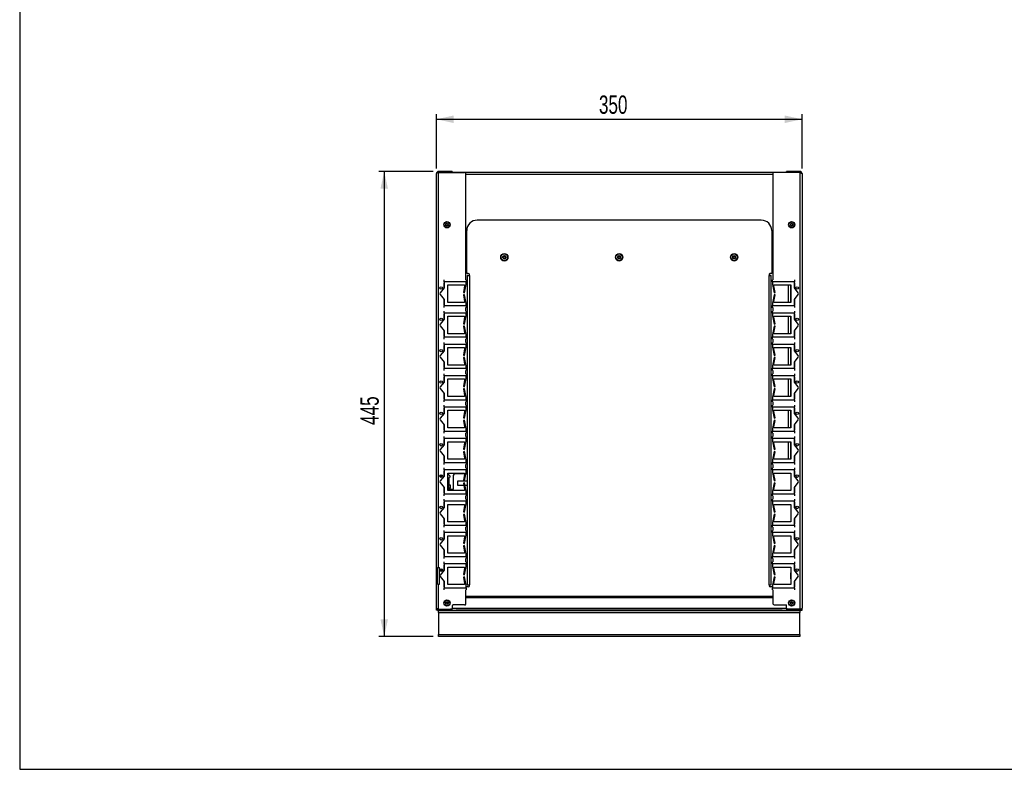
# Model space of a CAD drawing. Extents: x 24 to 2074, y 25 to 1460.
# Tile 1 of 3: x 24 to 967, y 25 to 742. Entities that reach past the tile are written whole.
import ezdxf
from ezdxf.enums import TextEntityAlignment as Align

# ---------------------------------------------------------------- set-up
doc = ezdxf.new("R2010")
doc.units = 0
doc.header["$LTSCALE"] = 5
doc.linetypes.add('CENTERX2', pattern=[20.32, 12.7, -2.54, 2.54, -2.54])
doc.layers.get('0').update_dxf_attribs({"linetype": 'CONTINUOUS'})
doc.layers.add('LAYER1', color=2, linetype='CONTINUOUS')
doc.layers.add('LAYER2', color=3, linetype='CENTERX2')
doc.dimstyles.new('SLDDIMSTYLE0', dxfattribs={"dimtxt": 17.5, "dimasz": 16.51, "dimexe": 0, "dimexo": 0.0625, "dimgap": 4.375, "dimtad": 1, "dimrnd": 1e-09, "dimzin": 12, "dimsah": 1, "dimcen": 0.09, "dimazin": 3, "dimtfac": 1, "dimtofl": 0, "dimtmove": 0, "dimatfit": 3})
doc.dimstyles.new('SLDDIMSTYLE1', dxfattribs={"dimtxt": 17.5, "dimasz": 16.51, "dimexe": 0, "dimexo": 0.0625, "dimgap": 4.375, "dimtad": 1, "dimrnd": 1e-09, "dimzin": 12, "dimsah": 1, "dimcen": 0.09, "dimazin": 3, "dimtfac": 1, "dimtofl": 0, "dimtmove": 0, "dimatfit": 3})

# ---------------------------------------------------------------- blocks, each defined once
blk = doc.blocks.new('_D')
at = {"layer": 'LAYER2', "color": 3, "linetype": 'CONTINUOUS'}
for p, q in [((419.95, 597.2), (367.95, 597.2)), ((372.95, 597.2), (372.95, 152.09)), ((419.95, 152.09), (367.95, 152.09))]:
    blk.add_line(p, q, dxfattribs=at)
for points in [[(372.95, 597.2), (369.35, 580.69), (376.55, 580.69)], [(372.95, 152.09), (376.55, 168.6), (369.35, 168.6)]]:
    blk.add_solid(points, dxfattribs=at)
at = {"layer": 'LAYER2', "color": 3, "linetype": 'CONTINUOUS', "width": 0.7}
blk.add_text('445', height=17.5, rotation=90, dxfattribs=at).set_placement((372.95, 354.64, -458), align=Align.BOTTOM_LEFT)
blk = doc.blocks.new('_D_1')
at = {"layer": 'LAYER2', "color": 3, "linetype": 'CONTINUOUS'}
for p, q in [((422.95, 600.2), (422.95, 652.2)), ((772.95, 600.2), (772.95, 652.2)), ((422.95, 647.2), (772.95, 647.2))]:
    blk.add_line(p, q, dxfattribs=at)
for points in [[(422.95, 647.2), (439.46, 643.6), (439.46, 650.8)], [(772.95, 647.2), (756.44, 650.8), (756.44, 643.6)]]:
    blk.add_solid(points, dxfattribs=at)
at = {"layer": 'LAYER2', "color": 3, "linetype": 'CONTINUOUS', "width": 0.7}
blk.add_text('350', height=17.5, dxfattribs=at).set_placement((578.49, 647.2, -458), align=Align.BOTTOM_LEFT)

msp = doc.modelspace()

# ---------------------------------------------------------------- linework, layer by layer
at = {"color": 7, "linetype": 'CONTINUOUS'}
for p, q in [((24, 1460), (24, 25)), ((24, 25), (2074, 25))]:
    msp.add_line(p, q, dxfattribs=at)
at = {"layer": 'LAYER1', "color": 2, "linetype": 'CONTINUOUS'}
for p, q in [((422.948, 179.201), (422.948, 595.201)), ((424.948, 597.201), (424.948, 596.201)), ((437.948, 597.201), (424.948, 597.201)), ((424.948, 596.201), (437.948, 596.201)), ((424.948, 596.131), (449.948, 596.131)), ((424.948, 218.201), (424.948, 596.131)), ((426.948, 596.131), (426.948, 596.201)), ((437.948, 597.201), (437.948, 596.201)), ((757.948, 596.201), (437.948, 596.201)), ((450.948, 493.538), (450.948, 595.131)), ((744.948, 594.201), (450.948, 594.201)), ((744.948, 595.131), (744.948, 493.538)), ((770.948, 596.131), (745.948, 596.131)), ((770.948, 597.201), (757.948, 597.201)), ((757.948, 596.201), (757.948, 597.201)), ((770.948, 596.201), (757.948, 596.201)), ((768.948, 596.201), (768.948, 596.131)), ((770.948, 597.201), (770.948, 596.201)), ((770.948, 596.131), (770.948, 178.272)), ((772.948, 595.201), (772.948, 179.201)), ((461.948, 550.599), (461.948, 550.591)), ((733.948, 550.599), (461.948, 550.599)), ((733.948, 550.591), (461.948, 550.591)), ((733.948, 550.591), (733.948, 550.599)), ((451.948, 540.591), (451.948, 540.599)), ((451.948, 499.593), (451.948, 540.591)), ((743.948, 540.599), (743.948, 540.591)), ((743.948, 540.591), (743.948, 499.593)), ((450.948, 505.201), (451.948, 505.201)), ((453.448, 499.593), (451.948, 499.593)), ((743.948, 499.593), (742.448, 499.593)), ((743.948, 505.201), (744.948, 505.201)), ((430.248, 490.701), (429.948, 490.701)), ((429.948, 490.701), (429.948, 485.316)), ((430.248, 491.601), (430.248, 493.538)), ((430.248, 491.601), (430.248, 485.701)), ((451.248, 491.601), (430.248, 491.601)), ((450.948, 493.601), (451.248, 493.601)), ((451.248, 493.601), (451.248, 491.601)), ((451.248, 489.101), (451.248, 491.601)), ((453.448, 497.64), (452.448, 497.64)), ((452.448, 497.609), (452.448, 497.64)), ((453.448, 497.609), (452.448, 497.609)), ((452.448, 497.609), (452.448, 201.618)), ((453.448, 497.609), (453.448, 497.64)), ((454.448, 497.593), (454.448, 498.593)), ((454.448, 497.593), (454.448, 201.602)), ((741.448, 498.593), (741.448, 497.593)), ((741.448, 201.602), (741.448, 497.593)), ((742.448, 497.64), (742.448, 497.609)), ((743.448, 497.64), (742.448, 497.64)), ((742.448, 497.609), (743.448, 497.609)), ((743.448, 497.64), (743.448, 497.609)), ((743.448, 201.618), (743.448, 497.609)), ((744.648, 491.601), (744.648, 493.601)), ((744.648, 493.601), (744.948, 493.601)), ((744.648, 491.601), (744.648, 489.101)), ((765.648, 491.601), (744.648, 491.601)), ((765.648, 493.538), (765.648, 491.601)), ((765.648, 485.701), (765.648, 491.601)), ((765.948, 490.701), (765.648, 490.701)), ((765.948, 485.316), (765.948, 490.701)), ((430.248, 485.701), (426.562, 480.97)), ((433.748, 488.601), (449.948, 488.601)), ((433.748, 471.801), (433.748, 488.601)), ((449.948, 487.615), (448.766, 481.388)), ((448.766, 481.388), (449.748, 481.201)), ((449.748, 481.201), (451.248, 489.101)), ((449.948, 488.601), (449.948, 487.615)), ((744.648, 489.101), (746.148, 481.201)), ((745.948, 488.601), (762.148, 488.601)), ((745.948, 487.615), (745.948, 488.601)), ((747.131, 481.388), (745.948, 487.615)), ((746.148, 481.201), (747.131, 481.388)), ((759.948, 471.801), (759.948, 488.601)), ((761.948, 488.601), (761.948, 471.801)), ((762.148, 488.601), (762.148, 471.801)), ((765.648, 488.701), (765.948, 488.701)), ((769.334, 480.97), (765.648, 485.701)), ((426.562, 479.433), (430.248, 474.701)), ((429.948, 475.087), (429.948, 469.701)), ((430.248, 474.701), (430.248, 468.801)), ((449.948, 471.801), (433.748, 471.801)), ((449.748, 479.201), (448.766, 479.015)), ((448.766, 479.015), (449.948, 472.787)), ((451.248, 471.301), (449.748, 479.201)), ((449.948, 472.787), (449.948, 471.801)), ((451.248, 468.801), (451.248, 471.301)), ((746.148, 479.201), (744.648, 471.301)), ((744.648, 471.301), (744.648, 468.801)), ((745.948, 472.787), (747.131, 479.015)), ((745.948, 471.801), (745.948, 472.787)), ((762.148, 471.801), (745.948, 471.801)), ((747.131, 479.015), (746.148, 479.201)), ((765.648, 474.701), (769.334, 479.433)), ((765.648, 468.801), (765.648, 474.701)), ((765.948, 471.701), (765.648, 471.701)), ((765.948, 469.701), (765.948, 475.087)), ((429.948, 469.701), (430.248, 469.701)), ((430.248, 468.801), (451.248, 468.801)), ((430.248, 466.865), (430.248, 468.801)), ((430.248, 461.601), (430.248, 463.538)), ((450.948, 463.538), (450.948, 466.865)), ((451.248, 466.801), (450.948, 466.801)), ((450.948, 463.601), (451.248, 463.601)), ((451.248, 468.801), (451.248, 466.801)), ((451.248, 463.601), (451.248, 461.601)), ((744.648, 468.801), (765.648, 468.801)), ((744.648, 466.801), (744.648, 468.801)), ((744.948, 466.801), (744.648, 466.801)), ((744.648, 463.601), (744.948, 463.601)), ((744.648, 461.601), (744.648, 463.601)), ((744.948, 466.865), (744.948, 463.538)), ((765.648, 469.701), (765.948, 469.701)), ((765.648, 468.801), (765.648, 466.865)), ((765.648, 463.538), (765.648, 461.601)), ((430.248, 455.701), (426.562, 450.97)), ((430.248, 460.701), (429.948, 460.701)), ((429.948, 460.701), (429.948, 455.316)), ((451.248, 461.601), (430.248, 461.601)), ((430.248, 461.601), (430.248, 455.701)), ((433.748, 458.601), (449.948, 458.601)), ((433.748, 441.801), (433.748, 458.601)), ((449.948, 457.615), (448.766, 451.388)), ((449.748, 451.201), (451.248, 459.101)), ((449.948, 458.601), (449.948, 457.615)), ((451.248, 459.101), (451.248, 461.601)), ((744.648, 461.601), (744.648, 459.101)), ((765.648, 461.601), (744.648, 461.601)), ((744.648, 459.101), (746.148, 451.201)), ((745.948, 458.601), (762.148, 458.601)), ((745.948, 457.615), (745.948, 458.601)), ((747.131, 451.388), (745.948, 457.615)), ((759.948, 441.801), (759.948, 458.601)), ((761.948, 458.601), (761.948, 441.801)), ((762.148, 458.601), (762.148, 441.801)), ((765.648, 455.701), (765.648, 461.601)), ((765.948, 460.701), (765.648, 460.701)), ((765.648, 458.701), (765.948, 458.701)), ((769.334, 450.97), (765.648, 455.701)), ((765.948, 455.316), (765.948, 460.701)), ((426.562, 449.433), (430.248, 444.701)), ((429.948, 445.087), (429.948, 439.701)), ((430.248, 444.701), (430.248, 438.801)), ((448.766, 451.388), (449.748, 451.201)), ((449.748, 449.201), (448.766, 449.015)), ((448.766, 449.015), (449.948, 442.787)), ((451.248, 441.301), (449.748, 449.201)), ((746.148, 449.201), (744.648, 441.301)), ((745.948, 442.787), (747.131, 449.015)), ((746.148, 451.201), (747.131, 451.388)), ((747.131, 449.015), (746.148, 449.201)), ((765.648, 444.701), (769.334, 449.433)), ((765.648, 438.801), (765.648, 444.701)), ((765.948, 439.701), (765.948, 445.087)), ((429.948, 439.701), (430.248, 439.701)), ((430.248, 438.801), (451.248, 438.801)), ((430.248, 436.865), (430.248, 438.801)), ((449.948, 441.801), (433.748, 441.801)), ((449.948, 442.787), (449.948, 441.801)), ((450.948, 433.538), (450.948, 436.865)), ((451.248, 436.801), (450.948, 436.801)), ((450.948, 433.601), (451.248, 433.601)), ((451.248, 438.801), (451.248, 441.301)), ((451.248, 438.801), (451.248, 436.801)), ((451.248, 433.601), (451.248, 431.601)), ((744.648, 441.301), (744.648, 438.801)), ((744.648, 438.801), (765.648, 438.801)), ((744.648, 436.801), (744.648, 438.801)), ((744.948, 436.801), (744.648, 436.801)), ((744.648, 431.601), (744.648, 433.601)), ((744.648, 433.601), (744.948, 433.601)), ((744.948, 436.865), (744.948, 433.538)), ((745.948, 441.801), (745.948, 442.787)), ((762.148, 441.801), (745.948, 441.801)), ((765.948, 441.701), (765.648, 441.701)), ((765.648, 439.701), (765.948, 439.701)), ((765.648, 438.801), (765.648, 436.865)), ((430.248, 425.701), (426.562, 420.97)), ((430.248, 430.701), (429.948, 430.701)), ((429.948, 430.701), (429.948, 425.316)), ((430.248, 431.601), (430.248, 433.538)), ((451.248, 431.601), (430.248, 431.601)), ((430.248, 431.601), (430.248, 425.701)), ((433.748, 428.601), (449.948, 428.601)), ((433.748, 411.801), (433.748, 428.601)), ((449.948, 427.615), (448.766, 421.388)), ((449.748, 421.201), (451.248, 429.101)), ((449.948, 428.601), (449.948, 427.615)), ((451.248, 429.101), (451.248, 431.601)), ((744.648, 431.601), (744.648, 429.101)), ((765.648, 431.601), (744.648, 431.601)), ((744.648, 429.101), (746.148, 421.201)), ((745.948, 428.601), (762.148, 428.601)), ((745.948, 427.615), (745.948, 428.601)), ((747.131, 421.388), (745.948, 427.615)), ((759.948, 411.801), (759.948, 428.601)), ((761.948, 428.601), (761.948, 411.801)), ((762.148, 428.601), (762.148, 411.801)), ((765.648, 433.538), (765.648, 431.601)), ((765.648, 425.701), (765.648, 431.601)), ((765.948, 430.701), (765.648, 430.701)), ((765.648, 428.701), (765.948, 428.701)), ((769.334, 420.97), (765.648, 425.701)), ((765.948, 425.316), (765.948, 430.701)), ((426.562, 419.433), (430.248, 414.701)), ((429.948, 415.087), (429.948, 409.701)), ((448.766, 421.388), (449.748, 421.201)), ((449.748, 419.201), (448.766, 419.015)), ((448.766, 419.015), (449.948, 412.787)), ((451.248, 411.301), (449.748, 419.201)), ((746.148, 419.201), (744.648, 411.301)), ((745.948, 412.787), (747.131, 419.015)), ((746.148, 421.201), (747.131, 421.388)), ((747.131, 419.015), (746.148, 419.201)), ((765.648, 414.701), (769.334, 419.433)), ((765.948, 409.701), (765.948, 415.087)), ((429.948, 409.701), (430.248, 409.701)), ((430.248, 414.701), (430.248, 408.801)), ((430.248, 408.801), (451.248, 408.801)), ((430.248, 406.865), (430.248, 408.801)), ((449.948, 411.801), (433.748, 411.801)), ((449.948, 412.787), (449.948, 411.801)), ((450.948, 403.538), (450.948, 406.865)), ((451.248, 406.801), (450.948, 406.801)), ((451.248, 408.801), (451.248, 411.301)), ((451.248, 408.801), (451.248, 406.801)), ((744.648, 411.301), (744.648, 408.801)), ((744.648, 408.801), (765.648, 408.801)), ((744.648, 406.801), (744.648, 408.801)), ((744.948, 406.801), (744.648, 406.801)), ((744.948, 406.865), (744.948, 403.538)), ((745.948, 411.801), (745.948, 412.787)), ((762.148, 411.801), (745.948, 411.801)), ((765.648, 408.801), (765.648, 414.701)), ((765.948, 411.701), (765.648, 411.701)), ((765.648, 409.701), (765.948, 409.701)), ((765.648, 408.801), (765.648, 406.865)), ((430.248, 400.701), (429.948, 400.701)), ((429.948, 400.701), (429.948, 395.316)), ((430.248, 401.601), (430.248, 403.538)), ((451.248, 401.601), (430.248, 401.601)), ((430.248, 401.601), (430.248, 395.701)), ((433.748, 398.601), (449.948, 398.601)), ((433.748, 381.801), (433.748, 398.601)), ((449.948, 397.615), (448.766, 391.388)), ((449.748, 391.201), (451.248, 399.101)), ((449.948, 398.601), (449.948, 397.615)), ((450.948, 403.601), (451.248, 403.601)), ((451.248, 403.601), (451.248, 401.601)), ((451.248, 399.101), (451.248, 401.601)), ((744.648, 401.601), (744.648, 403.601)), ((744.648, 403.601), (744.948, 403.601)), ((744.648, 401.601), (744.648, 399.101)), ((765.648, 401.601), (744.648, 401.601)), ((744.648, 399.101), (746.148, 391.201)), ((745.948, 398.601), (762.148, 398.601)), ((745.948, 397.615), (745.948, 398.601)), ((747.131, 391.388), (745.948, 397.615)), ((759.948, 381.801), (759.948, 398.601)), ((761.948, 398.601), (761.948, 381.801)), ((762.148, 398.601), (762.148, 381.801)), ((765.648, 403.538), (765.648, 401.601)), ((765.648, 395.701), (765.648, 401.601)), ((765.948, 400.701), (765.648, 400.701)), ((765.648, 398.701), (765.948, 398.701)), ((765.948, 395.316), (765.948, 400.701)), ((430.248, 395.701), (426.562, 390.97)), ((426.562, 389.433), (430.248, 384.701)), ((448.766, 391.388), (449.748, 391.201)), ((449.748, 389.201), (448.766, 389.015)), ((448.766, 389.015), (449.948, 382.787)), ((451.248, 381.301), (449.748, 389.201)), ((746.148, 389.201), (744.648, 381.301)), ((745.948, 382.787), (747.131, 389.015)), ((746.148, 391.201), (747.131, 391.388)), ((747.131, 389.015), (746.148, 389.201)), ((769.334, 390.97), (765.648, 395.701)), ((765.648, 384.701), (769.334, 389.433)), ((429.948, 385.087), (429.948, 379.701)), ((429.948, 379.701), (430.248, 379.701)), ((430.248, 384.701), (430.248, 378.801)), ((430.248, 378.801), (451.248, 378.801)), ((430.248, 376.865), (430.248, 378.801)), ((449.948, 381.801), (433.748, 381.801)), ((449.948, 382.787), (449.948, 381.801)), ((451.248, 378.801), (451.248, 381.301)), ((451.248, 378.801), (451.248, 376.801)), ((744.648, 381.301), (744.648, 378.801)), ((744.648, 378.801), (765.648, 378.801)), ((744.648, 376.801), (744.648, 378.801)), ((745.948, 381.801), (745.948, 382.787)), ((762.148, 381.801), (745.948, 381.801)), ((765.648, 378.801), (765.648, 384.701)), ((765.948, 381.701), (765.648, 381.701)), ((765.648, 379.701), (765.948, 379.701)), ((765.648, 378.801), (765.648, 376.865)), ((765.948, 379.701), (765.948, 385.087)), ((430.248, 370.701), (429.948, 370.701)), ((429.948, 370.701), (429.948, 365.316)), ((430.248, 371.601), (430.248, 373.538)), ((430.248, 371.601), (430.248, 365.701)), ((451.248, 371.601), (430.248, 371.601)), ((433.748, 368.601), (449.948, 368.601)), ((433.748, 351.801), (433.748, 368.601)), ((449.948, 367.615), (448.766, 361.388)), ((449.748, 361.201), (451.248, 369.101)), ((449.948, 368.601), (449.948, 367.615)), ((450.948, 373.538), (450.948, 376.865)), ((451.248, 376.801), (450.948, 376.801)), ((450.948, 373.601), (451.248, 373.601)), ((451.248, 373.601), (451.248, 371.601)), ((451.248, 369.101), (451.248, 371.601)), ((744.948, 376.801), (744.648, 376.801)), ((744.648, 373.601), (744.948, 373.601)), ((744.648, 371.601), (744.648, 373.601)), ((744.648, 371.601), (744.648, 369.101)), ((765.648, 371.601), (744.648, 371.601)), ((744.648, 369.101), (746.148, 361.201)), ((744.948, 376.865), (744.948, 373.538)), ((745.948, 368.601), (762.148, 368.601)), ((745.948, 367.615), (745.948, 368.601)), ((747.131, 361.388), (745.948, 367.615)), ((759.948, 351.801), (759.948, 368.601)), ((761.948, 368.601), (761.948, 351.801)), ((762.148, 368.601), (762.148, 351.801)), ((765.648, 373.538), (765.648, 371.601)), ((765.648, 365.701), (765.648, 371.601)), ((765.948, 370.701), (765.648, 370.701)), ((765.648, 368.701), (765.948, 368.701)), ((765.948, 365.316), (765.948, 370.701)), ((430.248, 365.701), (426.562, 360.97)), ((426.562, 359.433), (430.248, 354.701)), ((448.766, 361.388), (449.748, 361.201)), ((449.748, 359.201), (448.766, 359.015)), ((448.766, 359.015), (449.948, 352.787)), ((451.248, 351.301), (449.748, 359.201)), ((746.148, 359.201), (744.648, 351.301)), ((745.948, 352.787), (747.131, 359.015)), ((746.148, 361.201), (747.131, 361.388)), ((747.131, 359.015), (746.148, 359.201)), ((769.334, 360.97), (765.648, 365.701)), ((765.648, 354.701), (769.334, 359.433)), ((429.948, 355.087), (429.948, 349.701)), ((429.948, 349.701), (430.248, 349.701)), ((430.248, 354.701), (430.248, 348.801)), ((430.248, 348.801), (451.248, 348.801)), ((430.248, 346.865), (430.248, 348.801)), ((449.948, 351.801), (433.748, 351.801)), ((449.948, 352.787), (449.948, 351.801)), ((451.248, 348.801), (451.248, 351.301)), ((451.248, 348.801), (451.248, 346.801)), ((744.648, 351.301), (744.648, 348.801)), ((744.648, 348.801), (765.648, 348.801)), ((744.648, 346.801), (744.648, 348.801)), ((745.948, 351.801), (745.948, 352.787)), ((762.148, 351.801), (745.948, 351.801)), ((765.648, 348.801), (765.648, 354.701)), ((765.948, 351.701), (765.648, 351.701)), ((765.648, 349.701), (765.948, 349.701)), ((765.648, 348.801), (765.648, 346.865)), ((765.948, 349.701), (765.948, 355.087)), ((430.248, 340.701), (429.948, 340.701)), ((429.948, 340.701), (429.948, 335.316)), ((430.248, 341.601), (430.248, 343.538)), ((451.248, 341.601), (430.248, 341.601)), ((430.248, 341.601), (430.248, 335.701)), ((450.948, 343.538), (450.948, 346.865)), ((451.248, 346.801), (450.948, 346.801)), ((450.948, 343.601), (451.248, 343.601)), ((451.248, 343.601), (451.248, 341.601)), ((451.248, 339.101), (451.248, 341.601)), ((744.948, 346.801), (744.648, 346.801)), ((744.648, 343.601), (744.948, 343.601)), ((744.648, 341.601), (744.648, 343.601)), ((744.648, 341.601), (744.648, 339.101)), ((765.648, 341.601), (744.648, 341.601)), ((744.948, 346.865), (744.948, 343.538)), ((765.648, 343.538), (765.648, 341.601)), ((765.648, 335.701), (765.648, 341.601)), ((765.948, 340.701), (765.648, 340.701)), ((765.948, 335.316), (765.948, 340.701)), ((430.248, 335.701), (426.562, 330.97)), ((433.748, 338.601), (449.948, 338.601)), ((433.748, 321.801), (433.748, 338.601)), ((449.948, 337.615), (448.766, 331.388)), ((448.766, 331.388), (449.748, 331.201)), ((449.748, 331.201), (451.248, 339.101)), ((449.948, 338.601), (449.948, 337.615)), ((744.648, 339.101), (746.148, 331.201)), ((745.948, 338.601), (762.148, 338.601)), ((745.948, 337.615), (745.948, 338.601)), ((747.131, 331.388), (745.948, 337.615)), ((746.148, 331.201), (747.131, 331.388)), ((759.948, 321.801), (759.948, 338.601)), ((761.948, 338.601), (761.948, 321.801)), ((762.148, 338.601), (762.148, 321.801)), ((765.648, 338.701), (765.948, 338.701)), ((769.334, 330.97), (765.648, 335.701)), ((426.562, 329.433), (430.248, 324.701)), ((429.948, 325.087), (429.948, 319.701)), ((430.248, 324.701), (430.248, 318.801)), ((449.948, 321.801), (433.748, 321.801)), ((449.748, 329.201), (448.766, 329.015)), ((448.766, 329.015), (449.948, 322.787)), ((451.248, 321.301), (449.748, 329.201)), ((449.948, 322.787), (449.948, 321.801)), ((451.248, 318.801), (451.248, 321.301)), ((746.148, 329.201), (744.648, 321.301)), ((744.648, 321.301), (744.648, 318.801)), ((745.948, 322.787), (747.131, 329.015)), ((745.948, 321.801), (745.948, 322.787)), ((762.148, 321.801), (745.948, 321.801)), ((747.131, 329.015), (746.148, 329.201)), ((765.648, 324.701), (769.334, 329.433)), ((765.648, 318.801), (765.648, 324.701)), ((765.948, 321.701), (765.648, 321.701)), ((765.948, 319.701), (765.948, 325.087)), ((429.948, 319.701), (430.248, 319.701)), ((430.248, 318.801), (451.248, 318.801)), ((430.248, 316.865), (430.248, 318.801)), ((430.248, 311.601), (430.248, 313.538)), ((451.248, 311.601), (430.248, 311.601)), ((430.248, 311.601), (430.248, 305.701)), ((450.948, 313.538), (450.948, 316.865)), ((451.248, 316.801), (450.948, 316.801)), ((450.948, 313.601), (451.248, 313.601)), ((451.248, 318.801), (451.248, 316.801)), ((451.248, 313.601), (451.248, 311.601)), ((451.248, 309.101), (451.248, 311.601)), ((744.648, 318.801), (765.648, 318.801)), ((744.648, 316.801), (744.648, 318.801)), ((744.948, 316.801), (744.648, 316.801)), ((744.648, 311.601), (744.648, 313.601)), ((744.648, 313.601), (744.948, 313.601)), ((744.648, 311.601), (744.648, 309.101)), ((765.648, 311.601), (744.648, 311.601)), ((744.948, 316.865), (744.948, 313.538)), ((765.648, 319.701), (765.948, 319.701)), ((765.648, 318.801), (765.648, 316.865)), ((765.648, 313.538), (765.648, 311.601)), ((765.648, 305.701), (765.648, 311.601)), ((430.248, 305.701), (426.562, 300.97)), ((427.356, 306.937), (427.356, 305.551)), ((430.248, 310.701), (429.948, 310.701)), ((429.948, 310.701), (429.948, 305.316)), ((430.248, 307.901), (429.948, 307.901)), ((433.748, 308.601), (449.948, 308.601)), ((433.748, 291.801), (433.748, 308.601)), ((433.848, 307.901), (433.748, 307.901)), ((433.848, 307.901), (435.848, 305.901)), ((435.848, 304.721), (434.948, 304.201)), ((434.948, 304.201), (434.948, 297.201)), ((435.848, 305.901), (435.848, 304.721)), ((439.348, 306.169), (440.348, 307.901)), ((439.348, 293.201), (439.348, 306.169)), ((449.948, 307.901), (440.348, 307.901)), ((449.948, 307.615), (448.766, 301.388)), ((449.748, 301.201), (451.248, 309.101)), ((449.948, 308.601), (449.948, 307.615)), ((452.448, 307.901), (451.02, 307.901)), ((744.648, 309.101), (746.148, 301.201)), ((745.948, 308.601), (762.148, 308.601)), ((745.948, 307.615), (745.948, 308.601)), ((747.131, 301.388), (745.948, 307.615)), ((762.148, 308.601), (762.148, 291.801)), ((765.948, 310.701), (765.648, 310.701)), ((765.648, 310.201), (765.948, 310.201)), ((769.334, 300.97), (765.648, 305.701)), ((765.948, 305.316), (765.948, 310.701)), ((426.562, 299.433), (430.248, 294.701)), ((429.948, 295.087), (429.948, 289.701)), ((430.248, 294.701), (430.248, 288.801)), ((434.948, 297.201), (435.948, 297.201)), ((434.948, 294.201), (434.948, 297.201)), ((434.948, 291.801), (434.948, 294.201)), ((435.948, 294.201), (434.948, 294.201)), ((435.948, 297.201), (435.948, 294.201)), ((435.948, 291.801), (435.948, 294.201)), ((435.948, 293.201), (439.348, 293.201)), ((452.448, 300.901), (442.948, 300.901)), ((442.948, 300.901), (442.948, 296.901)), ((442.948, 296.901), (449.167, 296.901)), ((448.766, 301.388), (449.748, 301.201)), ((449.748, 299.201), (448.766, 299.015)), ((448.766, 299.015), (449.948, 292.787)), ((451.248, 291.301), (449.748, 299.201)), ((449.948, 292.787), (449.948, 291.801)), ((450.185, 296.901), (452.448, 296.901)), ((746.148, 299.201), (744.648, 291.301)), ((745.948, 292.787), (747.131, 299.015)), ((745.948, 291.801), (745.948, 292.787)), ((746.148, 301.201), (747.131, 301.388)), ((747.131, 299.015), (746.148, 299.201)), ((765.648, 294.701), (769.334, 299.433)), ((765.648, 288.801), (765.648, 294.701)), ((765.948, 289.701), (765.948, 295.087)), ((430.248, 289.901), (429.948, 289.901)), ((429.948, 289.701), (430.248, 289.701)), ((430.248, 288.801), (451.248, 288.801)), ((430.248, 286.865), (430.248, 288.801)), ((430.248, 281.601), (430.248, 283.538)), ((449.948, 291.801), (433.748, 291.801)), ((450.948, 283.538), (450.948, 286.865)), ((451.248, 286.801), (450.948, 286.801)), ((450.948, 283.601), (451.248, 283.601)), ((451.248, 288.801), (451.248, 291.301)), ((452.448, 289.901), (451.248, 289.901)), ((451.248, 288.801), (451.248, 286.801)), ((451.248, 283.601), (451.248, 281.601)), ((744.648, 291.301), (744.648, 288.801)), ((744.648, 288.801), (765.648, 288.801)), ((744.648, 286.801), (744.648, 288.801)), ((744.948, 286.801), (744.648, 286.801)), ((744.648, 281.601), (744.648, 283.601)), ((744.648, 283.601), (744.948, 283.601)), ((744.948, 286.865), (744.948, 283.538)), ((762.148, 291.801), (745.948, 291.801)), ((765.648, 289.701), (765.948, 289.701)), ((765.648, 288.801), (765.648, 286.865)), ((765.648, 283.538), (765.648, 281.601)), ((430.248, 275.701), (426.562, 270.97)), ((430.248, 280.701), (429.948, 280.701)), ((429.948, 280.701), (429.948, 275.316)), ((451.248, 281.601), (430.248, 281.601)), ((430.248, 281.601), (430.248, 275.701)), ((433.748, 278.601), (449.948, 278.601)), ((433.748, 261.801), (433.748, 278.601)), ((449.948, 277.615), (448.766, 271.388)), ((449.748, 271.201), (451.248, 279.101)), ((449.948, 278.601), (449.948, 277.615)), ((451.248, 279.101), (451.248, 281.601)), ((744.648, 281.601), (744.648, 279.101)), ((765.648, 281.601), (744.648, 281.601)), ((744.648, 279.101), (746.148, 271.201)), ((745.948, 278.601), (762.148, 278.601)), ((745.948, 277.615), (745.948, 278.601)), ((747.131, 271.388), (745.948, 277.615)), ((762.148, 278.601), (762.148, 261.801)), ((765.648, 275.701), (765.648, 281.601)), ((765.948, 280.701), (765.648, 280.701)), ((769.334, 270.97), (765.648, 275.701)), ((765.948, 275.316), (765.948, 280.701)), ((426.562, 269.433), (430.248, 264.701)), ((429.948, 265.087), (429.948, 259.701)), ((430.248, 264.701), (430.248, 258.801)), ((448.766, 271.388), (449.748, 271.201)), ((449.748, 269.201), (448.766, 269.015)), ((448.766, 269.015), (449.948, 262.787)), ((451.248, 261.301), (449.748, 269.201)), ((746.148, 269.201), (744.648, 261.301)), ((745.948, 262.787), (747.131, 269.015)), ((746.148, 271.201), (747.131, 271.388)), ((747.131, 269.015), (746.148, 269.201)), ((765.648, 264.701), (769.334, 269.433)), ((765.648, 258.801), (765.648, 264.701)), ((765.948, 259.701), (765.948, 265.087)), ((429.948, 259.701), (430.248, 259.701)), ((430.248, 258.801), (451.248, 258.801)), ((430.248, 256.865), (430.248, 258.801)), ((449.948, 261.801), (433.748, 261.801)), ((449.948, 262.787), (449.948, 261.801)), ((450.948, 253.538), (450.948, 256.865)), ((451.248, 256.801), (450.948, 256.801)), ((451.248, 258.801), (451.248, 261.301)), ((451.248, 258.801), (451.248, 256.801)), ((744.648, 261.301), (744.648, 258.801)), ((744.648, 258.801), (765.648, 258.801)), ((744.648, 256.801), (744.648, 258.801)), ((744.948, 256.801), (744.648, 256.801)), ((744.948, 256.865), (744.948, 253.538)), ((745.948, 261.801), (745.948, 262.787)), ((762.148, 261.801), (745.948, 261.801)), ((765.648, 259.701), (765.948, 259.701)), ((765.648, 258.801), (765.648, 256.865)), ((430.248, 245.701), (426.562, 240.97)), ((430.248, 250.701), (429.948, 250.701)), ((429.948, 250.701), (429.948, 245.316)), ((430.248, 251.601), (430.248, 253.538)), ((451.248, 251.601), (430.248, 251.601)), ((430.248, 251.601), (430.248, 245.701)), ((433.748, 248.601), (449.948, 248.601)), ((433.748, 231.801), (433.748, 248.601)), ((449.948, 247.615), (448.766, 241.388)), ((449.748, 241.201), (451.248, 249.101)), ((449.948, 248.601), (449.948, 247.615)), ((450.948, 253.601), (451.248, 253.601)), ((451.248, 253.601), (451.248, 251.601)), ((451.248, 249.101), (451.248, 251.601)), ((744.648, 253.601), (744.948, 253.601)), ((744.648, 251.601), (744.648, 253.601)), ((744.648, 251.601), (744.648, 249.101)), ((765.648, 251.601), (744.648, 251.601)), ((744.648, 249.101), (746.148, 241.201)), ((745.948, 248.601), (762.148, 248.601)), ((745.948, 247.615), (745.948, 248.601)), ((747.131, 241.388), (745.948, 247.615)), ((762.148, 248.601), (762.148, 231.801)), ((765.648, 253.538), (765.648, 251.601)), ((765.648, 245.701), (765.648, 251.601)), ((765.948, 250.701), (765.648, 250.701)), ((769.334, 240.97), (765.648, 245.701)), ((765.948, 245.316), (765.948, 250.701)), ((426.562, 239.433), (430.248, 234.701)), ((448.766, 241.388), (449.748, 241.201)), ((449.748, 239.201), (448.766, 239.015)), ((448.766, 239.015), (449.948, 232.787)), ((451.248, 231.301), (449.748, 239.201)), ((746.148, 239.201), (744.648, 231.301)), ((745.948, 232.787), (747.131, 239.015)), ((746.148, 241.201), (747.131, 241.388)), ((747.131, 239.015), (746.148, 239.201)), ((765.648, 234.701), (769.334, 239.433)), ((429.948, 235.087), (429.948, 229.701)), ((429.948, 229.701), (430.248, 229.701)), ((430.248, 234.701), (430.248, 228.801)), ((430.248, 228.801), (451.248, 228.801)), ((430.248, 226.865), (430.248, 228.801)), ((449.948, 231.801), (433.748, 231.801)), ((449.948, 232.787), (449.948, 231.801)), ((450.948, 223.538), (450.948, 226.865)), ((451.248, 226.801), (450.948, 226.801)), ((451.248, 228.801), (451.248, 231.301)), ((451.248, 228.801), (451.248, 226.801)), ((744.648, 231.301), (744.648, 228.801)), ((744.648, 228.801), (765.648, 228.801)), ((744.648, 226.801), (744.648, 228.801)), ((744.948, 226.801), (744.648, 226.801)), ((744.948, 226.865), (744.948, 223.538)), ((745.948, 231.801), (745.948, 232.787)), ((762.148, 231.801), (745.948, 231.801)), ((765.648, 228.801), (765.648, 234.701)), ((765.648, 229.701), (765.948, 229.701)), ((765.648, 228.801), (765.648, 226.865)), ((765.948, 229.701), (765.948, 235.087)), ((423.948, 202.201), (423.948, 218.201)), ((423.948, 218.201), (425.948, 218.201)), ((425.948, 202.201), (425.948, 218.201)), ((429.948, 220.701), (429.948, 215.316)), ((430.248, 220.701), (429.948, 220.701)), ((430.248, 221.601), (430.248, 223.538)), ((430.248, 221.601), (430.248, 215.701)), ((451.248, 221.601), (430.248, 221.601)), ((433.748, 218.601), (449.948, 218.601)), ((433.748, 201.801), (433.748, 218.601)), ((449.948, 217.615), (448.766, 211.388)), ((449.748, 211.201), (451.248, 219.101)), ((449.948, 218.601), (449.948, 217.615)), ((450.948, 223.601), (451.248, 223.601)), ((451.248, 223.601), (451.248, 221.601)), ((451.248, 219.101), (451.248, 221.601)), ((744.648, 221.601), (744.648, 223.601)), ((744.648, 223.601), (744.948, 223.601)), ((744.648, 221.601), (744.648, 219.101)), ((765.648, 221.601), (744.648, 221.601)), ((744.648, 219.101), (746.148, 211.201)), ((745.948, 218.601), (762.148, 218.601)), ((745.948, 217.615), (745.948, 218.601)), ((747.131, 211.388), (745.948, 217.615)), ((762.148, 218.601), (762.148, 201.801)), ((765.648, 223.538), (765.648, 221.601)), ((765.648, 215.701), (765.648, 221.601)), ((765.948, 220.701), (765.648, 220.701)), ((765.948, 215.316), (765.948, 220.701)), ((426.448, 216.295), (426.448, 215.108)), ((430.248, 215.701), (426.562, 210.97)), ((426.562, 209.433), (430.248, 204.701)), ((428.21, 215.201), (426.896, 216.768)), ((427.561, 215.201), (427.773, 214.497)), ((427.561, 215.201), (428.694, 215.201)), ((433.948, 210.201), (433.948, 212.548)), ((433.948, 207.855), (433.948, 210.201)), ((448.766, 211.388), (449.748, 211.201)), ((449.748, 209.201), (448.766, 209.015)), ((448.766, 209.015), (449.948, 202.787)), ((451.248, 201.301), (449.748, 209.201)), ((746.148, 209.201), (744.648, 201.301)), ((745.948, 202.787), (747.131, 209.015)), ((746.148, 211.201), (747.131, 211.388)), ((747.131, 209.015), (746.148, 209.201)), ((761.948, 212.548), (761.948, 207.855)), ((769.334, 210.97), (765.648, 215.701)), ((765.648, 204.701), (769.334, 209.433)), ((423.948, 202.201), (425.948, 202.201)), ((424.948, 178.272), (424.948, 202.201)), ((429.948, 205.087), (429.948, 199.701)), ((429.948, 199.701), (430.248, 199.701)), ((430.248, 204.701), (430.248, 198.801)), ((430.248, 198.801), (451.248, 198.801)), ((430.248, 196.865), (430.248, 198.801)), ((449.948, 201.801), (433.748, 201.801)), ((449.948, 202.787), (449.948, 201.801)), ((451.248, 198.801), (451.248, 201.301)), ((453.448, 199.61), (451.248, 199.61)), ((453.448, 199.602), (451.248, 199.602)), ((451.248, 198.801), (451.248, 196.801)), ((453.448, 199.602), (453.448, 199.61)), ((454.448, 200.602), (454.448, 201.602)), ((741.448, 201.602), (741.448, 200.602)), ((742.448, 199.61), (742.448, 199.602)), ((744.648, 199.61), (742.448, 199.61)), ((744.648, 199.602), (742.448, 199.602)), ((744.648, 201.301), (744.648, 198.801)), ((744.648, 198.801), (765.648, 198.801)), ((744.648, 196.801), (744.648, 198.801)), ((745.948, 201.801), (745.948, 202.787)), ((762.148, 201.801), (745.948, 201.801)), ((765.648, 198.801), (765.648, 204.701)), ((765.648, 199.701), (765.948, 199.701)), ((765.648, 198.801), (765.648, 196.865)), ((765.948, 199.701), (765.948, 205.087)), ((450.948, 183.272), (450.948, 196.865)), ((451.248, 196.801), (450.948, 196.801)), ((450.948, 190.602), (744.948, 190.602)), ((744.948, 189.201), (450.948, 189.201)), ((744.948, 196.801), (744.648, 196.801)), ((744.948, 196.865), (744.948, 184.272)), ((422.948, 177.201), (422.948, 179.201)), ((433.814, 184.701), (432.082, 184.701)), ((437.946, 179.201), (437.948, 179.201)), ((437.948, 181.272), (437.948, 179.272)), ((437.948, 179.201), (757.948, 179.201)), ((437.948, 177.201), (437.948, 179.201)), ((449.948, 182.272), (438.948, 182.272)), ((746.948, 182.272), (757.948, 182.272)), ((757.948, 179.272), (757.948, 182.272)), ((757.948, 179.201), (757.951, 179.201)), ((757.948, 179.201), (757.948, 177.201)), ((763.814, 184.701), (762.082, 184.701)), ((772.948, 177.201), (772.948, 179.201)), ((423.948, 177.201), (422.948, 177.201)), ((423.948, 177.201), (423.948, 177.469)), ((423.948, 177.201), (424.948, 177.201)), ((424.948, 178.272), (436.948, 178.272)), ((424.948, 178.201), (424.948, 178.272)), ((424.948, 177.201), (424.948, 178.201)), ((424.948, 178.201), (434.948, 178.201)), ((434.948, 177.201), (424.948, 177.201)), ((424.948, 175.087), (424.948, 177.087)), ((424.948, 177.087), (770.948, 177.087)), ((424.948, 175.087), (424.948, 154.087)), ((424.948, 175.087), (770.948, 175.087)), ((426.948, 178.201), (426.948, 178.272)), ((426.948, 177.087), (426.948, 177.201)), ((428.898, 178.272), (428.898, 178.201)), ((431.948, 178.272), (431.948, 178.201)), ((434.948, 177.201), (434.948, 178.201)), ((434.948, 178.201), (435.948, 178.201)), ((435.948, 177.201), (434.948, 177.201)), ((434.998, 178.272), (434.998, 178.201)), ((435.948, 178.201), (435.948, 177.201)), ((437.448, 177.201), (435.948, 177.201)), ((437.448, 177.201), (437.448, 177.087)), ((437.948, 177.201), (757.948, 177.201)), ((438.448, 177.137), (438.448, 177.201)), ((439.448, 177.137), (438.448, 177.137)), ((439.448, 177.201), (439.448, 177.137)), ((439.948, 177.087), (439.948, 177.201)), ((441.069, 177.087), (440.858, 177.201)), ((441.77, 177.201), (441.948, 177.194)), ((753.948, 177.194), (441.948, 177.194)), ((441.948, 177.194), (441.948, 177.087)), ((753.948, 177.194), (754.127, 177.201)), ((753.948, 177.087), (753.948, 177.194)), ((755.038, 177.201), (754.827, 177.087)), ((755.948, 177.201), (755.948, 177.087)), ((756.448, 177.137), (756.448, 177.201)), ((757.448, 177.137), (756.448, 177.137)), ((757.448, 177.201), (757.448, 177.137)), ((759.948, 177.201), (758.448, 177.201)), ((758.448, 177.201), (758.448, 177.087)), ((770.948, 178.272), (758.948, 178.272)), ((759.948, 177.201), (759.948, 178.201)), ((759.948, 178.201), (760.948, 178.201)), ((760.948, 177.201), (759.948, 177.201)), ((760.898, 178.272), (760.898, 178.201)), ((760.948, 178.201), (760.948, 177.201)), ((770.948, 178.201), (760.948, 178.201)), ((760.948, 177.201), (770.948, 177.201)), ((763.948, 178.272), (763.948, 178.201)), ((766.998, 178.272), (766.998, 178.201)), ((768.948, 178.272), (768.948, 178.201)), ((768.948, 177.087), (768.948, 177.201)), ((770.948, 178.272), (770.948, 178.201)), ((770.948, 177.201), (770.948, 178.201)), ((770.948, 177.201), (771.948, 177.201)), ((770.948, 177.087), (770.948, 175.087)), ((770.948, 154.087), (770.948, 175.087)), ((771.948, 177.469), (771.948, 177.201)), ((771.948, 177.201), (772.948, 177.201)), ((424.948, 154.087), (770.948, 154.087)), ((424.948, 152.087), (424.948, 154.087)), ((770.948, 152.087), (424.948, 152.087)), ((770.948, 154.087), (770.948, 152.087))]:
    msp.add_line(p, q, dxfattribs=at)
at = {"layer": 'LAYER1', "color": 2, "linetype": 'CONTINUOUS', "flags": 128}
for points in [[(424.948, 596.201), (424.522, 596.106), (424.277, 595.925)], [(770.948, 596.131), (771.638, 595.923), (772.242, 595.714), (772.689, 595.506), (772.922, 595.298), (772.948, 595.201)], [(424.948, 178.272), (424.259, 178.48), (423.654, 178.688), (423.208, 178.897), (422.975, 179.105), (422.948, 179.201)], [(426.948, 177.201), (426.558, 177.163), (426.282, 177.087)], [(436.318, 178.272), (436.143, 178.221), (435.948, 178.201)], [(439.109, 177.087), (439.111, 177.09), (439.142, 177.137)], [(756.755, 177.137), (756.785, 177.09), (756.787, 177.087)], [(759.948, 178.201), (759.753, 178.221), (759.579, 178.272)], [(769.614, 177.087), (769.338, 177.163), (768.948, 177.201)], [(770.948, 178.201), (771.375, 178.297), (771.619, 178.478)]]:
    msp.add_lwpolyline(points, dxfattribs=at)
at = {"layer": 'LAYER1', "color": 2, "linetype": 'CONTINUOUS'}
for centre, radius in [((432.948, 546.201), 3), ((432.948, 546.201), 2.95), ((432.948, 546.201), 2.85), ((432.948, 546.201), 1.5), ((432.948, 546.201), 1), ((762.948, 546.201), 3), ((762.948, 546.201), 2.95), ((762.948, 546.201), 2.85), ((762.948, 546.201), 1.5), ((762.948, 546.201), 1), ((487.948, 515.148), 3.5), ((487.948, 515.201), 3.25), ((597.948, 515.148), 3.5), ((597.948, 515.201), 3.25), ((707.948, 515.148), 3.5), ((707.948, 515.201), 3.25), ((487.948, 515.201), 3.176), ((487.948, 515.201), 1.629), ((487.948, 515.201), 1), ((597.948, 515.201), 3.176), ((597.948, 515.201), 1.629), ((597.948, 515.201), 1), ((707.948, 515.201), 3.176), ((707.948, 515.201), 1.629), ((707.948, 515.201), 1), ((427.548, 485.701), 1.25), ((768.348, 485.701), 1.25), ((427.548, 455.701), 1.25), ((768.348, 455.701), 1.25), ((427.548, 425.701), 1.25), ((768.348, 425.701), 1.25), ((427.548, 395.701), 1.25), ((768.348, 395.701), 1.25), ((427.548, 365.701), 1.25), ((768.348, 365.701), 1.25), ((427.548, 335.701), 1.25), ((768.348, 335.701), 1.25), ((427.548, 305.701), 1.25), ((768.348, 305.701), 1.25), ((427.548, 275.701), 1.25), ((768.348, 275.701), 1.25), ((427.548, 245.701), 1.25), ((768.348, 245.701), 1.25), ((427.548, 215.701), 1.25), ((768.348, 215.701), 1.25), ((432.948, 184.201), 3), ((432.948, 184.201), 2.95), ((432.948, 184.201), 2.85), ((432.948, 184.201), 1.5), ((432.948, 184.201), 1), ((762.948, 184.201), 3), ((762.948, 184.201), 2.95), ((762.948, 184.201), 2.85), ((762.948, 184.201), 1.5), ((762.948, 184.201), 1)]:
    msp.add_circle(centre, radius, dxfattribs=at)
for centre, radius, start, end in [((424.948, 595.201), 2, 90, 180), ((425.634, 592.038), 4.149, 99.51026, 130.333111), ((449.948, 595.131), 1, 360, 90), ((745.948, 595.131), 1, 90, 180), ((770.948, 595.201), 2, 360, 90), ((771.012, 595.375), 0.829, 41.45738, 94.435348), ((461.948, 540.599), 10, 89.999101, 179.999101), ((461.948, 540.591), 10, 89.999101, 179.999101), ((733.948, 540.599), 10, 0.000899, 90.000899), ((733.948, 540.591), 10, 0.000899, 90.000899), ((487.948, 515.156), 3.5, 180.000921, 270.000877), ((487.948, 515.156), 3.5, 269.998983, 359.999219), ((597.948, 515.156), 3.5, 180.000921, 270.000877), ((597.948, 515.156), 3.5, 269.998983, 359.999219), ((707.948, 515.156), 3.5, 180.000921, 270.000877), ((707.948, 515.156), 3.5, 269.998983, 359.999219), ((453.448, 498.593), 1, 0.000899, 90.000899), ((742.448, 498.593), 1, 89.999101, 179.999101), ((453.948, 560.716), 63.125, 268.638358, 270.453805), ((454.198, 529.162), 31.562, 268.638358, 270.453805), ((741.948, 560.716), 63.125, 269.546195, 271.361642), ((741.698, 529.162), 31.562, 269.546195, 271.361642), ((427.548, 480.201), 1.25, 142.081293, 217.918707), ((768.348, 480.201), 1.25, 322.081293, 37.918707), ((427.548, 450.201), 1.25, 142.081293, 217.918707), ((768.348, 450.201), 1.25, 322.081293, 37.918707), ((427.548, 420.201), 1.25, 142.081293, 217.918707), ((768.348, 420.201), 1.25, 322.081293, 37.918707), ((427.548, 390.201), 1.25, 142.081293, 217.918707), ((768.348, 390.201), 1.25, 322.081293, 37.918707), ((427.548, 360.201), 1.25, 142.081293, 217.918707), ((768.348, 360.201), 1.25, 322.081293, 37.918707), ((427.548, 330.201), 1.25, 142.081293, 217.918707), ((768.348, 330.201), 1.25, 322.081293, 37.918707), ((426.402, 305.851), 1, 282.090772, 342.542397), ((427.548, 300.201), 1.25, 142.081293, 217.918707), ((768.348, 300.201), 1.25, 322.081293, 37.918707), ((427.548, 270.201), 1.25, 142.081293, 217.918707), ((768.348, 270.201), 1.25, 322.081293, 37.918707), ((427.548, 240.201), 1.25, 142.081293, 217.918707), ((768.348, 240.201), 1.25, 322.081293, 37.918707), ((427.548, 210.201), 1.25, 142.081293, 217.918707), ((433.294, 212.548), 0.654, 0, 46.045902), ((433.294, 207.855), 0.654, 313.954098, 0), ((762.602, 212.548), 0.654, 133.954098, 180), ((762.602, 207.855), 0.654, 180, 226.045902), ((768.348, 210.201), 1.25, 322.081293, 37.918707), ((453.948, 264.725), 63.125, 268.638358, 270.453805), ((453.448, 200.61), 1, 269.999101, 359.999101), ((453.448, 200.602), 1, 269.999101, 359.999101), ((741.948, 264.725), 63.125, 269.546195, 271.361642), ((742.448, 200.61), 1, 180.000899, 270.000899), ((742.448, 200.602), 1, 180.000899, 270.000899), ((424.948, 179.201), 2, 180, 270), ((435.948, 179.201), 2, 270, 0), ((436.948, 179.272), 1, 270, 0), ((438.948, 181.272), 1, 90, 180), ((449.948, 183.272), 1, 270, 0), ((746.948, 184.272), 2, 180, 270), ((758.948, 179.272), 1, 180, 270), ((759.948, 179.201), 2, 180, 270), ((770.263, 182.364), 4.149, 279.51026, 310.333111), ((770.948, 179.201), 2, 270, 0), ((424.884, 179.028), 0.829, 221.45738, 274.435348), ((437.448, 178.201), 1, 270, 300), ((758.448, 178.201), 1, 240, 270)]:
    msp.add_arc(centre, radius, start, end, dxfattribs=at)

# ---------------------------------------------------------------- dimensions: what is measured, and where the dimension line sits
at = {"layer": 'LAYER2', "color": 3, "linetype": 'CONTINUOUS'}
dim = msp.add_linear_dim(base=(772.948, 647.201), p1=(422.948, 595.201), p2=(772.948, 595.201), dimstyle='SLDDIMSTYLE1', dxfattribs=at)
dim.commit()
dim.dimension.update_dxf_attribs({"geometry": '_D_1', "text_midpoint": (597.889, 647.201), "dimtype": 160})
dim = msp.add_linear_dim(base=(372.948, 152.087), p1=(424.948, 597.201), p2=(424.948, 152.087), angle=90, dimstyle='SLDDIMSTYLE0', dxfattribs=at)
dim.commit()
dim.dimension.update_dxf_attribs({"geometry": '_D', "text_midpoint": (372.948, 374.039), "dimtype": 160})

doc.saveas('drawing.dxf')
